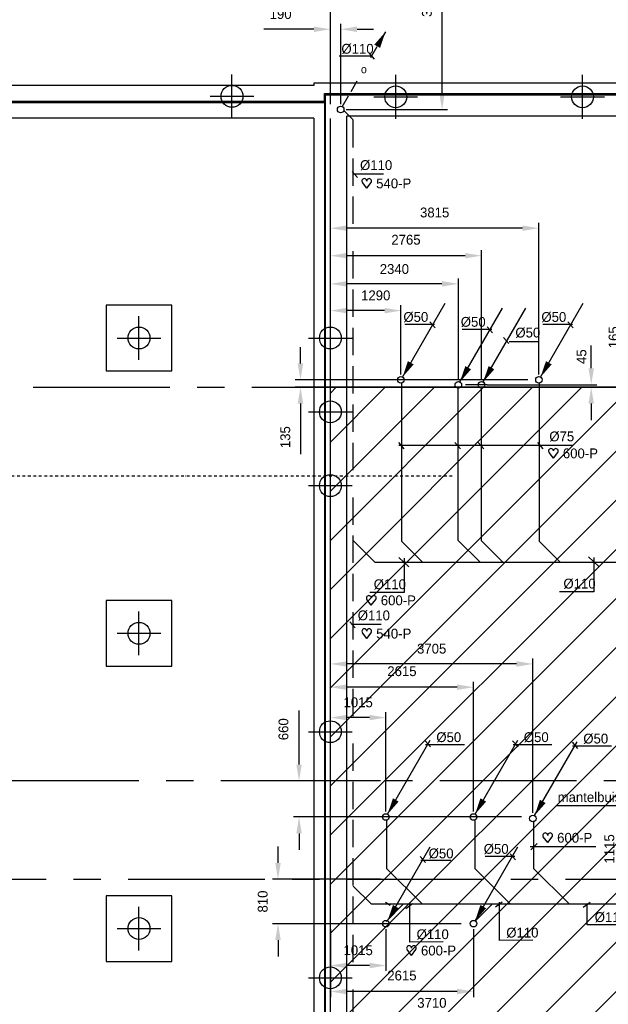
# Model space of a CAD drawing. Extents: x 9010 to 343255, y 15280 to 659207.
# Tile 9 of 76: x 27171 to 37935, y 63142 to 81149. Entities that reach past the tile are written whole.
import ezdxf
from ezdxf.enums import TextEntityAlignment as Align

# ---------------------------------------------------------------- set-up
doc = ezdxf.new("R2010")
doc.units = 0
doc.header["$LTSCALE"] = 100
for name, pattern in [('2322121', [2000, 1000, 1000]), ('2322123', [45, 5, -2, 5, -2, 5, -2, 5, -2, 5, -2, 5, -5]), ('CENTER2', [11.25, 7.5, -1.25, 1.25, -1.25]), ('CENTER4', [5, 3.125, -0.625, 0.625, -0.625]), ('CENTERX2', [40, 25, -5, 5, -5]), ('DASHDOT', [1, 0.5, -0.25, 0, -0.25])]:
    doc.linetypes.add(name, pattern=pattern)
doc.layers.get('0').update_dxf_attribs({"linetype": 'CONTINUOUS'})
doc.layers.get('DEFPOINTS').update_dxf_attribs({"linetype": 'CONTINUOUS'})
for name, color, linetype in [('21', 11, 'CONTINUOUS'), ('BOUW', 8, 'CONTINUOUS'), ('PAAL_CONT', 1, 'CONTINUOUS'), ('PAAL_HART', 7, 'CONTINUOUS'), ('PAAL_TEKST', 2, 'CONTINUOUS'), ('STRAMIEN', 1, 'CENTER2'), ('WL5233--', 4, 'CONTINUOUS'), ('WL524---', 4, 'CONTINUOUS'), ('WL5627--', 4, 'CONTINUOUS'), ('WL570---', 3, 'CONTINUOUS'), ('WL570---_HARTLIJN', 7, 'CONTINUOUS'), ('WL570---_RETOUR', 3, 'CONTINUOUS'), ('WL570---_TOEVOER', 3, 'CONTINUOUS'), ('WM521---', 1, 'CONTINUOUS')]:
    doc.layers.add(name, color=color, linetype=linetype)
doc.styles.add('BURO-018', font='BUROFONT.shx', dxfattribs={"height": 180})
doc.styles.add('VAR', font='STRUCT01.shx')
doc.dimstyles.new('CEES', dxfattribs={"dimscale": 100, "dimtxt": 3, "dimasz": 3, "dimexe": 1, "dimexo": 1, "dimgap": 1.5, "dimtad": 0, "dimdec": 0, "dimzin": 0, "dimtxsty": 'BURO-018', "dimcen": -3, "dimdle": 1.25, "dimclrd": 1, "dimclre": 1, "dimclrt": 1, "dimazin": 3, "dimtfac": 0.75, "dimtdec": 0, "dimtofl": 0, "dimtmove": 0, "dimatfit": 3, "dimtvp": 1.5, "dimtolj": 1, "dimtzin": 0})

# ---------------------------------------------------------------- blocks, each defined once
blk = doc.blocks.new('K-PAAL8')
at = {"layer": 'PAAL_CONT'}
blk.add_circle((0, 0), 0.5, dxfattribs=at)
at = {"layer": 'PAAL_HART'}
for p, q in [((0, -1), (0, 1)), ((-1, 0), (1, 0))]:
    blk.add_line(p, q, dxfattribs=at)
at = {"layer": 'PAAL_TEKST', "style": 'VAR', "flags": 1}
for tag, p in [('AFHAKHOOGTE', (0.402, 0.516)), ('INHEINIVO', (0.402, 0.201)), ('LENGTE', (0.402, -0.114)), ('NUMMER', (0.402, -0.429))]:
    blk.add_attdef(tag, p, '', height=0.2, dxfattribs=at)
blk = doc.blocks.new('LDV1123')
at = {"color": 0, "linetype": 'CONTINUOUS'}
for p, q in [((6.75, 11.69), (5.81, 10.07)), ((5.44, 9.42), (4.5, 7.79)), ((1.56, 2.71), (2.5, 4.33)), ((0.25, 0.43), (1.19, 2.06))]:
    blk.add_line(p, q, dxfattribs=at)
blk.add_lwpolyline([(6.75, 11.69, 0, 1, 0), (5.5, 9.53, 1, 1, 0)], format="xyseb", dxfattribs=at)
blk.add_circle((0, 0), 0.5, dxfattribs=at)
at = {"color": 0, "linetype": 'CONTINUOUS', "style": 'BURO-018'}
blk.add_attdef('LD_TEXT1', text='', height=1.8, dxfattribs=at).set_placement((3.5, 6.06), align=Align.MIDDLE)
blk = doc.blocks.new('LDV3121')
at = {"color": 0, "linetype": 'CONTINUOUS'}
blk.add_line((0.25, 0.43), (6.75, 11.69), dxfattribs=at)
blk.add_lwpolyline([(0.25, 0.43, 0, 1, 0), (1.5, 2.6, 1, 1, 0)], format="xyseb", dxfattribs=at)
blk.add_circle((0, 0), 0.5, dxfattribs=at)
blk = doc.blocks.new('HART')
at = {"color": 1}
for q in [(-39.7, 52.4), (39.7, 52.4)]:
    blk.add_line((0, 0), q, dxfattribs=at)
for centre, start, end in [((-22.1, 65.7), 0, 217.18669), ((22.1, 65.7), 322.81331, 180)]:
    blk.add_arc(centre, 22.1, start, end, dxfattribs=at)
blk = doc.blocks.new('HARTJE')
at = {"layer": 'WL570---'}
blk.add_blockref('HART', (140.9, 93.7), dxfattribs=at)
blk = doc.blocks.new('*D92')
at = {"color": 1, "linetype": 'BYBLOCK'}
for p, q in [((32853, 60591), (32853, 62998)), ((36264, 62898), (33153, 62898)), ((36564, 60591), (36564, 62998))]:
    blk.add_line(p, q, dxfattribs=at)
for points in [[(33153, 62948), (33153, 62848), (32853, 62898)], [(36264, 62948), (36264, 62848), (36564, 62898)]]:
    blk.add_solid(points, dxfattribs=at)
at = {"layer": 'DEFPOINTS', "color": 0, "linetype": 'BYBLOCK'}
for p in [(32853, 62898), (32853, 60491), (36564, 60491)]:
    blk.add_point(p, dxfattribs=at)
at = {"color": 1, "linetype": 'BYBLOCK', "insert": (34709, 63168), "char_height": 180, "attachment_point": 5, "style": 'BURO-018'}
blk.add_mtext('\\A1;3710', dxfattribs=at)
blk = doc.blocks.new('*D96')
at = {"color": 1, "linetype": 'BYBLOCK'}
for p, q in [((32853, 64517), (32853, 63752)), ((33869, 64517), (33869, 63752)), ((33569, 63852), (33153, 63852))]:
    blk.add_line(p, q, dxfattribs=at)
for points in [[(33153, 63902), (33153, 63802), (32853, 63852)], [(33569, 63902), (33569, 63802), (33869, 63852)]]:
    blk.add_solid(points, dxfattribs=at)
at = {"layer": 'DEFPOINTS', "color": 0, "linetype": 'BYBLOCK'}
for p in [(32853, 64617), (33869, 64617), (32853, 63852)]:
    blk.add_point(p, dxfattribs=at)
at = {"color": 1, "linetype": 'BYBLOCK', "insert": (33361, 64130), "char_height": 180, "attachment_point": 5, "style": 'BURO-018'}
blk.add_mtext('\\A1;1015', dxfattribs=at)
blk = doc.blocks.new('*D97')
at = {"color": 1, "linetype": 'BYBLOCK'}
for p, q in [((32853, 64517), (32853, 63276)), ((35469, 64517), (35469, 63276)), ((35169, 63376), (33153, 63376))]:
    blk.add_line(p, q, dxfattribs=at)
for points in [[(33153, 63426), (33153, 63326), (32853, 63376)], [(35169, 63426), (35169, 63326), (35469, 63376)]]:
    blk.add_solid(points, dxfattribs=at)
at = {"layer": 'DEFPOINTS', "color": 0, "linetype": 'BYBLOCK'}
for p in [(32853, 64617), (35469, 64617), (32853, 63376)]:
    blk.add_point(p, dxfattribs=at)
at = {"color": 1, "linetype": 'BYBLOCK', "insert": (34161, 63668), "char_height": 180, "attachment_point": 5, "style": 'BURO-018'}
blk.add_mtext('\\A1;2615', dxfattribs=at)
blk = doc.blocks.new('*D98')
at = {"color": 1, "linetype": 'BYBLOCK'}
for p, q in [((32853, 66668), (32853, 68486)), ((33869, 66668), (33869, 68486)), ((33569, 68386), (33153, 68386))]:
    blk.add_line(p, q, dxfattribs=at)
for points in [[(33153, 68436), (33153, 68336), (32853, 68386)], [(33569, 68436), (33569, 68336), (33869, 68386)]]:
    blk.add_solid(points, dxfattribs=at)
at = {"layer": 'DEFPOINTS', "color": 0, "linetype": 'BYBLOCK'}
for p in [(32853, 68386), (32853, 66568), (33869, 66568)]:
    blk.add_point(p, dxfattribs=at)
at = {"color": 1, "linetype": 'BYBLOCK', "insert": (33361, 68664), "char_height": 180, "attachment_point": 5, "style": 'BURO-018'}
blk.add_mtext('\\A1;1015', dxfattribs=at)
blk = doc.blocks.new('*D99')
at = {"color": 1, "linetype": 'BYBLOCK'}
for p, q in [((32853, 66668), (32853, 69042)), ((35469, 66668), (35469, 69042)), ((35169, 68942), (33153, 68942))]:
    blk.add_line(p, q, dxfattribs=at)
for points in [[(33153, 68992), (33153, 68892), (32853, 68942)], [(35169, 68992), (35169, 68892), (35469, 68942)]]:
    blk.add_solid(points, dxfattribs=at)
at = {"layer": 'DEFPOINTS', "color": 0, "linetype": 'BYBLOCK'}
for p in [(32853, 68942), (32853, 66568), (35469, 66568)]:
    blk.add_point(p, dxfattribs=at)
at = {"color": 1, "linetype": 'BYBLOCK', "insert": (34161, 69233), "char_height": 180, "attachment_point": 5, "style": 'BURO-018'}
blk.add_mtext('\\A1;2615', dxfattribs=at)
blk = doc.blocks.new('*D100')
at = {"color": 1, "linetype": 'BYBLOCK'}
for p, q in [((32853, 66642), (32853, 69467)), ((36256, 69367), (33153, 69367)), ((36556, 66642), (36556, 69467))]:
    blk.add_line(p, q, dxfattribs=at)
for points in [[(33153, 69417), (33153, 69317), (32853, 69367)], [(36256, 69417), (36256, 69317), (36556, 69367)]]:
    blk.add_solid(points, dxfattribs=at)
at = {"layer": 'DEFPOINTS', "color": 0, "linetype": 'BYBLOCK'}
for p in [(32853, 69367), (32853, 66542), (36556, 66542)]:
    blk.add_point(p, dxfattribs=at)
at = {"color": 1, "linetype": 'BYBLOCK', "insert": (34705, 69645), "char_height": 180, "attachment_point": 5, "style": 'BURO-018'}
blk.add_mtext('\\A1;3705', dxfattribs=at)
blk = doc.blocks.new('*D101')
at = {"color": 1, "linetype": 'BYBLOCK'}
for p, q in [((32280, 67528), (32280, 68518)), ((33769, 67228), (32180, 67228)), ((36346, 66568), (32180, 66568)), ((32280, 66268), (32280, 65968))]:
    blk.add_line(p, q, dxfattribs=at)
for points in [[(32230, 67528), (32330, 67528), (32280, 67228)], [(32230, 66268), (32330, 66268), (32280, 66568)]]:
    blk.add_solid(points, dxfattribs=at)
at = {"layer": 'DEFPOINTS', "color": 0, "linetype": 'BYBLOCK'}
for p in [(32280, 67228), (33869, 67228), (36446, 66568)]:
    blk.add_point(p, dxfattribs=at)
at = {"color": 1, "linetype": 'BYBLOCK', "insert": (31996, 68173), "char_height": 180, "attachment_point": 5, "rotation": 90, "style": 'BURO-018'}
blk.add_mtext('\\A1;660', dxfattribs=at)
blk = doc.blocks.new('*D102')
at = {"color": 1, "linetype": 'BYBLOCK'}
for p, q in [((31895, 65728), (31895, 66028)), ((33769, 65428), (31795, 65428)), ((35247, 64617), (31795, 64617)), ((31895, 64317), (31895, 64017))]:
    blk.add_line(p, q, dxfattribs=at)
for points in [[(31845, 65728), (31945, 65728), (31895, 65428)], [(31845, 64317), (31945, 64317), (31895, 64617)]]:
    blk.add_solid(points, dxfattribs=at)
at = {"layer": 'DEFPOINTS', "color": 0, "linetype": 'BYBLOCK'}
for p in [(31895, 65428), (33869, 65428), (35347, 64617)]:
    blk.add_point(p, dxfattribs=at)
at = {"color": 1, "linetype": 'BYBLOCK', "insert": (31616, 65022), "char_height": 180, "attachment_point": 5, "rotation": 90, "style": 'BURO-018'}
blk.add_mtext('\\A1;810', dxfattribs=at)
blk = doc.blocks.new('*D103')
at = {"color": 1, "linetype": 'BYBLOCK'}
for p, q in [((39323, 66542), (38132, 66542)), ((38232, 66242), (38232, 65728)), ((39100, 65428), (38132, 65428))]:
    blk.add_line(p, q, dxfattribs=at)
for points in [[(38182, 66242), (38282, 66242), (38232, 66542)], [(38182, 65728), (38282, 65728), (38232, 65428)]]:
    blk.add_solid(points, dxfattribs=at)
at = {"layer": 'DEFPOINTS', "color": 0, "linetype": 'BYBLOCK'}
for p in [(39423, 66542), (38232, 65428), (39200, 65428)]:
    blk.add_point(p, dxfattribs=at)
at = {"color": 1, "linetype": 'BYBLOCK', "insert": (37955, 65985), "char_height": 180, "attachment_point": 5, "rotation": 90, "style": 'BURO-018'}
blk.add_mtext('\\A1;1115', dxfattribs=at)
blk = doc.blocks.new('*D105')
at = {"color": 1, "linetype": 'BYBLOCK'}
for p, q in [((32853, 74663), (32853, 75929)), ((33843, 75829), (33153, 75829)), ((34143, 74663), (34143, 75929))]:
    blk.add_line(p, q, dxfattribs=at)
for points in [[(33153, 75879), (33153, 75779), (32853, 75829)], [(33843, 75879), (33843, 75779), (34143, 75829)]]:
    blk.add_solid(points, dxfattribs=at)
at = {"layer": 'DEFPOINTS', "color": 0, "linetype": 'BYBLOCK'}
for p in [(32853, 75829), (32853, 74563), (34143, 74563)]:
    blk.add_point(p, dxfattribs=at)
at = {"color": 1, "linetype": 'BYBLOCK', "insert": (33682, 76106), "char_height": 180, "attachment_point": 5, "style": 'BURO-018'}
blk.add_mtext('\\A1;1290', dxfattribs=at)
blk = doc.blocks.new('*D106')
at = {"color": 1, "linetype": 'BYBLOCK'}
for p, q in [((32853, 74573), (32853, 76418)), ((35193, 74573), (35193, 76418)), ((34893, 76318), (33153, 76318))]:
    blk.add_line(p, q, dxfattribs=at)
for points in [[(33153, 76368), (33153, 76268), (32853, 76318)], [(34893, 76368), (34893, 76268), (35193, 76318)]]:
    blk.add_solid(points, dxfattribs=at)
at = {"layer": 'DEFPOINTS', "color": 0, "linetype": 'BYBLOCK'}
for p in [(32853, 76318), (32853, 74473), (35193, 74473)]:
    blk.add_point(p, dxfattribs=at)
at = {"color": 1, "linetype": 'BYBLOCK', "insert": (34023, 76588), "char_height": 180, "attachment_point": 5, "style": 'BURO-018'}
blk.add_mtext('\\A1;2340', dxfattribs=at)
blk = doc.blocks.new('*D107')
at = {"color": 1, "linetype": 'BYBLOCK'}
for p, q in [((32853, 74573), (32853, 76933)), ((35618, 74573), (35618, 76933)), ((35318, 76833), (33153, 76833))]:
    blk.add_line(p, q, dxfattribs=at)
for points in [[(33153, 76883), (33153, 76783), (32853, 76833)], [(35318, 76883), (35318, 76783), (35618, 76833)]]:
    blk.add_solid(points, dxfattribs=at)
at = {"layer": 'DEFPOINTS', "color": 0, "linetype": 'BYBLOCK'}
for p in [(32853, 76833), (32853, 74473), (35618, 74473)]:
    blk.add_point(p, dxfattribs=at)
at = {"color": 1, "linetype": 'BYBLOCK', "insert": (34235, 77124), "char_height": 180, "attachment_point": 5, "style": 'BURO-018'}
blk.add_mtext('\\A1;2765', dxfattribs=at)
blk = doc.blocks.new('*D108')
at = {"color": 1, "linetype": 'BYBLOCK'}
for p, q in [((32853, 74663), (32853, 77436)), ((36667, 74663), (36667, 77436)), ((36367, 77336), (33153, 77336))]:
    blk.add_line(p, q, dxfattribs=at)
for points in [[(33153, 77386), (33153, 77286), (32853, 77336)], [(36367, 77386), (36367, 77286), (36667, 77336)]]:
    blk.add_solid(points, dxfattribs=at)
at = {"layer": 'DEFPOINTS', "color": 0, "linetype": 'BYBLOCK'}
for p in [(32853, 77336), (32853, 74563), (36667, 74563)]:
    blk.add_point(p, dxfattribs=at)
at = {"color": 1, "linetype": 'BYBLOCK', "insert": (34760, 77622), "char_height": 180, "attachment_point": 5, "style": 'BURO-018'}
blk.add_mtext('\\A1;3815', dxfattribs=at)
blk = doc.blocks.new('*D111')
at = {"color": 1, "linetype": 'BYBLOCK'}
for p, q in [((32306, 74863), (32306, 75163)), ((36465, 74563), (32206, 74563)), ((34043, 74428), (32206, 74428)), ((32306, 74128), (32306, 73201))]:
    blk.add_line(p, q, dxfattribs=at)
for points in [[(32256, 74863), (32356, 74863), (32306, 74563)], [(32256, 74128), (32356, 74128), (32306, 74428)]]:
    blk.add_solid(points, dxfattribs=at)
at = {"layer": 'DEFPOINTS', "color": 0, "linetype": 'BYBLOCK'}
for p in [(36565, 74563), (32306, 74428), (34143, 74428)]:
    blk.add_point(p, dxfattribs=at)
at = {"color": 1, "linetype": 'BYBLOCK', "insert": (32029, 73514), "char_height": 180, "attachment_point": 5, "rotation": 90, "style": 'BURO-018'}
blk.add_mtext('\\A1;135', dxfattribs=at)
blk = doc.blocks.new('*D112')
at = {"color": 1, "linetype": 'BYBLOCK'}
for p, q in [((38324, 74728), (38324, 75654)), ((38735, 74428), (38224, 74428)), ((38735, 74263), (38224, 74263)), ((38324, 73963), (38324, 73663))]:
    blk.add_line(p, q, dxfattribs=at)
for points in [[(38274, 74728), (38374, 74728), (38324, 74428)], [(38274, 73963), (38374, 73963), (38324, 74263)]]:
    blk.add_solid(points, dxfattribs=at)
at = {"layer": 'DEFPOINTS', "color": 0, "linetype": 'BYBLOCK'}
for p in [(38324, 74428), (38835, 74428), (38835, 74263)]:
    blk.add_point(p, dxfattribs=at)
at = {"color": 1, "linetype": 'BYBLOCK', "insert": (38032, 75341), "char_height": 180, "attachment_point": 5, "rotation": 90, "style": 'BURO-018'}
blk.add_mtext('\\A1;165', dxfattribs=at)
blk = doc.blocks.new('*D191')
at = {"color": 1, "linetype": 'BYBLOCK'}
for p, q in [((32853, 79605), (32853, 81074)), ((33041, 79605), (33041, 81074)), ((32553, 80974), (31633, 80974)), ((33341, 80974), (33641, 80974))]:
    blk.add_line(p, q, dxfattribs=at)
for points in [[(32553, 81024), (32553, 80924), (32853, 80974)], [(33341, 81024), (33341, 80924), (33041, 80974)]]:
    blk.add_solid(points, dxfattribs=at)
at = {"layer": 'DEFPOINTS', "color": 0, "linetype": 'BYBLOCK'}
for p in [(32853, 80974), (32853, 79505), (33041, 79505)]:
    blk.add_point(p, dxfattribs=at)
at = {"color": 1, "linetype": 'BYBLOCK', "insert": (31943, 81251), "char_height": 180, "attachment_point": 5, "style": 'BURO-018'}
blk.add_mtext('\\A1;190', dxfattribs=at)
blk = doc.blocks.new('*D192')
at = {"color": 1, "linetype": 'BYBLOCK'}
for p, q in [((33141, 83428), (34995, 83428)), ((34895, 79805), (34895, 83128)), ((33141, 79505), (34995, 79505))]:
    blk.add_line(p, q, dxfattribs=at)
for points in [[(34845, 83128), (34945, 83128), (34895, 83428)], [(34845, 79805), (34945, 79805), (34895, 79505)]]:
    blk.add_solid(points, dxfattribs=at)
at = {"layer": 'DEFPOINTS', "color": 0, "linetype": 'BYBLOCK'}
for p in [(33041, 83428), (34895, 83428), (33041, 79505)]:
    blk.add_point(p, dxfattribs=at)
at = {"color": 1, "linetype": 'BYBLOCK', "insert": (34618, 81467), "char_height": 180, "attachment_point": 5, "rotation": 90, "style": 'BURO-018'}
blk.add_mtext('\\A1;3920', dxfattribs=at)

msp = doc.modelspace()

# ---------------------------------------------------------------- hatches: boundary and pattern name
at = {"layer": 'BOUW', "linetype": 'CONTINUOUS'}
h = msp.add_hatch(dxfattribs=at)
h.set_pattern_fill('ANSI31', color=256, scale=200, style=0)
h.set_pattern_definition([(45, (32852.9, 25827.6), (-449.013, 449.013), [])])
h.paths.add_polyline_path([(41252.9, 74427.6), (41252.9, 75627.6), (40352.9, 75627.6), (40352.9, 79437.6), (42062.9, 79437.6), (42062.9, 91697.6), (48922.9, 91697.6), (48922.9, 74647.5), (48772.9, 74647.5), (48772.9, 72827.6), (43552.9, 72827.6), (43552.9, 68527.6), (49372.9, 68527.6), (49372.9, 58807.6), (43377.9, 58807.6), (43377.9, 26267.6), (40352.9, 26267.6), (40352.9, 35427.6), (41252.9, 35427.6), (41252.9, 37827.6), (40352.9, 37827.6), (40352.9, 40327.6), (32852.9, 40327.6), (32852.9, 43827.6), (38852.9, 43827.6), (38852.2, 42627.6), (41252.9, 42627.6), (41252.9, 43827.6), (41252.9, 45027.6), (40352.9, 45027.6), (40352.9, 54727.6), (32852.9, 54727.6), (32852.9, 74427.6), (38852.9, 74427.6), (32852.9, 74427.6), (38852.9, 74427.6), (38852.9, 73227.6), (41252.9, 73227.6)])

# ---------------------------------------------------------------- linework, layer by layer
at = {"color": 1, "linetype": 'BYBLOCK'}
for p, q in [((37622.6, 74773.2), (37622.6, 75189.7)), ((35717.6, 74473.2), (37722.6, 74473.2)), ((35717.6, 74427.6), (37722.6, 74427.6)), ((37622.6, 74127.6), (37622.6, 73827.6))]:
    msp.add_line(p, q, dxfattribs=at)
for points in [[(37572.6, 74773.2), (37672.6, 74773.2), (37622.6, 74473.2)], [(37572.6, 74127.6), (37672.6, 74127.6), (37622.6, 74427.6)]]:
    msp.add_solid(points, dxfattribs=at)
at = {"layer": '21', "linetype": 'DASHDOT'}
msp.add_line((35080.2, 72802), (16344.9, 72802), dxfattribs=at)
at = {"layer": 'BOUW', "linetype": 'CONTINUOUS'}
for p, q in [((32552.9, 79987.6), (32552.9, 79947.6)), ((41462.9, 79987.6), (32552.9, 79987.6)), ((32552.9, 79947.6), (20723.3, 79947.6)), ((32742.9, 79797.6), (41652.9, 79797.6)), ((32762.9, 58137.6), (32762.9, 79777.6)), ((32762.9, 79777.6), (41672.9, 79777.6)), ((19753.3, 79637.6), (32742.9, 79637.6)), ((32742.9, 79637.6), (32742.9, 58137.6)), ((32552.9, 79347.6), (20723.3, 79347.6)), ((32552.9, 79347.6), (32552.9, 58837.6)), ((39752.9, 79387.6), (33152.9, 79387.6))]:
    msp.add_line(p, q, dxfattribs=at)
for points in [[(40352.9, 45027.6), (40352.9, 54727.6), (32852.9, 54727.6), (32852.9, 74427.6), (38852.9, 74427.6), (32852.9, 74427.6), (38852.9, 74427.6), (38852.9, 73227.6), (41252.9, 73227.6), (41252.9, 74427.6), (41252.9, 75627.6), (40352.9, 75627.6), (40352.9, 79437.6), (42062.9, 79437.6), (42062.9, 91697.6)], [(19753.3, 79657.6), (32742.9, 79657.6), (32742.9, 79797.6)], [(33132.9, 54924.6), (33132.9, 58137.6), (33152.9, 58137.6), (33152.9, 79387.6)]]:
    msp.add_lwpolyline(points, dxfattribs=at)
for points in [[(28752.9, 74727.6), (29952.9, 74727.6), (29952.9, 75927.6), (28752.9, 75927.6)], [(28752.9, 69327.6), (29952.9, 69327.6), (29952.9, 70527.6), (28752.9, 70527.6)], [(28752.9, 63927.6), (29952.9, 63927.6), (29952.9, 65127.6), (28752.9, 65127.6)]]:
    msp.add_lwpolyline(points, close=True, dxfattribs=at)
at = {"layer": 'DEFPOINTS', "color": 0, "linetype": 'BYBLOCK'}
for p in [(35617.6, 74473.2), (35617.6, 74427.6), (37622.6, 74427.6)]:
    msp.add_point(p, dxfattribs=at)
at = {"layer": 'STRAMIEN', "linetype": 'CENTERX2'}
msp.add_line((32852.9, 24842.3), (32852.9, 94441.5), dxfattribs=at)
for points in [[(15417.8, 74427.6), (109352.5, 74427.6)], [(109352.5, 67227.6), (17428.4, 67227.6)], [(43653.3, 65427.6), (17428.4, 65427.6)]]:
    msp.add_lwpolyline(points, dxfattribs=at)
at = {"layer": 'WL5233--', "color": 4, "linetype": '2322123'}
msp.add_line((33269, 59413.3), (33269, 79318.8), dxfattribs=at)
at = {"layer": 'WL524---', "linetype": '2322121'}
for p, q in [((33105.7, 79482.2), (33269, 79318.8)), ((34155.1, 74493.8), (34155.1, 71611.7)), ((35184.4, 74414.4), (35184.4, 71632.9)), ((35608.8, 74403.8), (35608.8, 71622.3)), ((36669.9, 74493.8), (36669.9, 71611.7)), ((33269, 71623.5), (33665.8, 71226.8)), ((34155.1, 71611.7), (34540, 71226.8)), ((35184.4, 71632.9), (35590.5, 71226.8)), ((35608.8, 71622.3), (36004.3, 71226.8)), ((36669.9, 71611.7), (37054.8, 71226.8)), ((33665.8, 71226.8), (40921.1, 71226.8)), ((33879.2, 66497.7), (33879.2, 65628.4)), ((35491.3, 66497.7), (35491.3, 65628.4)), ((36567.4, 66497.7), (36567.4, 65628.4)), ((33879.2, 65628.4), (34529.3, 64978.3)), ((35491.3, 65628.4), (36141.4, 64978.3)), ((36567.4, 65628.4), (37217.5, 64978.3)), ((33269, 65304.9), (33595.7, 64978.3)), ((33595.7, 64978.3), (38272.6, 64978.3)), ((33871.1, 64657.7), (34191.7, 64978.3)), ((35514.8, 64673.5), (35819.6, 64978.3))]:
    msp.add_line(p, q, dxfattribs=at)
at = {"layer": 'WL570---_HARTLIJN', "color": 1, "linetype": 'CONTINUOUS'}
for p, q in [((33553.5, 80541.3), (33652.6, 80429.8)), ((33612.8, 80482.9), (33013.4, 80483.1)), ((33249, 78372.1), (33348.2, 78260.5)), ((33825.6, 78322.5), (33280, 78322.5)), ((34757.8, 75572.9), (34212.3, 75572.9)), ((34671, 75622.5), (34770.2, 75511)), ((35807.3, 75483.4), (35261.8, 75483.4)), ((35720.5, 75532.9), (35819.7, 75421.4)), ((37281.8, 75572.9), (36736.3, 75572.9)), ((37195, 75622.5), (37294.2, 75511)), ((36019.6, 75337.1), (36118.8, 75225.6)), ((36666.1, 75259.6), (36120.5, 75259.6)), ((35717.6, 74473.2), (35321.4, 74473.2)), ((34095.6, 73414.1), (34194.8, 73302.6)), ((37287.1, 73360.9), (34107.3, 73360.9)), ((35130.6, 73414.1), (35229.8, 73302.6)), ((35556.8, 73414.1), (35656, 73302.6)), ((36640.6, 73414.1), (36739.8, 73302.6)), ((34103.1, 71315.8), (34287.7, 71145.1)), ((37572.8, 71327.9), (37757.4, 71157.2)), ((37669.3, 71312.2), (37669.3, 70685.7)), ((34199.6, 71300.1), (34199.6, 70673.6)), ((34199.6, 70673.6), (33572.4, 70674)), ((37669.3, 70685.7), (37042.1, 70686.1)), ((33207.1, 70137.4), (33306.2, 70025.8)), ((33783.6, 70087.8), (33238.1, 70087.8)), ((34585.8, 67960.5), (34685, 67848.9)), ((35304, 67888.4), (34593.8, 67888.4)), ((36185.8, 67960.5), (36285, 67848.9)), ((36904, 67888.4), (36193.8, 67888.4)), ((37273.5, 67934.5), (37372.7, 67822.9)), ((37991.6, 67862.4), (37281.4, 67862.4)), ((34494.1, 65844.9), (34593.2, 65733.3)), ((35055.2, 65771.4), (34509.6, 65771.4)), ((36227.4, 65845.1), (35681.8, 65845.1)), ((36140.6, 65894.7), (36239.8, 65783.1)), ((35872.7, 64926.3), (35996.7, 65016.4)), ((35942.5, 64311.1), (35942.5, 65011.9)), ((37478.3, 64921.5), (37602.4, 65011.6)), ((34232.9, 64896.4), (34356.9, 64986.6)), ((34302.7, 64281.2), (34302.7, 64982)), ((37548.1, 64594.2), (37548.1, 64964.3)), ((38173, 64597.2), (37548.1, 64594.2)), ((34915.5, 64284.2), (34302.7, 64281.2)), ((36555.3, 64314), (35942.5, 64311.1))]:
    msp.add_line(p, q, dxfattribs=at)
at = {"layer": 'WL570---_RETOUR', "color": 1}
msp.add_line((36989.3, 66780.1), (39062.3, 66780.1), dxfattribs=at)
at = {"layer": 'WM521---'}
for p, q in [((36503.9, 66030.3), (37705, 66030.3)), ((36516.9, 65965.1), (36634.4, 66082.5)), ((33862, 65012), (33946.4, 64956.9))]:
    msp.add_line(p, q, dxfattribs=at)

# ---------------------------------------------------------------- block references
at = {"layer": 'BOUW', "linetype": 'CONTINUOUS', "xscale": 400, "yscale": 400, "zscale": 400}
for p in [(31052.9, 79747.6), (34047.9, 79737.6), (37462.9, 79737.6), (29352.9, 75327.6), (32852.9, 75327.6), (32852.9, 73977.6), (32852.9, 72627.6), (29352.9, 69927.6), (32852.9, 68127.6), (29352.9, 64527.6), (32852.9, 63627.6), (32852.9, 63627.6)]:
    msp.add_blockref('K-PAAL8', p, dxfattribs=at)
at = {"layer": 'WL5233--', "color": 2}
ref = msp.add_blockref('LDV1123', (33040.8, 79505.5), dxfattribs=dict(at, xscale=121.5, yscale=121.5, zscale=121.5))
ref.add_attrib('LD_TEXT1', 'o', dxfattribs={"layer": '0', "color": 1, "linetype": 'CONTINUOUS', "height": 145.8, "style": 'BURO-018'}).set_placement((33466, 80242), align=Align.MIDDLE)
at = {"layer": 'WL524---', "color": 2, "xscale": 120, "yscale": 120, "zscale": 120}
for p in [(34143.1, 74562.8), (35192.6, 74473.2), (35617.6, 74473.2), (36667.1, 74562.8), (33868.7, 66567.7), (35468.7, 66567.7), (36556.4, 66541.7), (33868.7, 64617.2), (35468.7, 64617.2)]:
    msp.add_blockref('LDV3121', p, dxfattribs=at)
at = {"layer": 'WL570---_TOEVOER', "xscale": 2, "yscale": 2, "zscale": 2}
for p in [(33235.2, 77879.1), (36649.1, 72942.7), (33319.8, 70254.7), (33236, 69646.5), (36544.5, 65912.4), (34054.3, 63849.8)]:
    msp.add_blockref('HARTJE', p, dxfattribs=at)

# ---------------------------------------------------------------- texts
at = {"layer": 'WL5627--', "color": 1, "style": 'BURO-018'}
msp.add_text('45', height=180, rotation=90, dxfattribs=at).set_placement((37534.6, 74853.1))
at = {"layer": 'WL570---_HARTLIJN', "color": 1, "linetype": 'CENTER4', "style": 'BURO-018'}
for s, p in [('%%c110', (33055.2, 80526.9)), ('%%c110', (33395.2, 78400)), ('%%c50', (34187.5, 75622.5)), ('%%c50', (36711.5, 75622.5)), ('%%c50', (35237, 75532.9)), ('%%c50', (36235.7, 75337.1)), ('%%c75', (36856.7, 73438.5)), ('%%c110', (33645.1, 70734.1)), ('%%c110', (37114.7, 70746.2)), ('%%c110', (33353.2, 70165.3)), ('%%c50', (34790, 67937.9)), ('%%c50', (36390, 67937.9)), ('%%c50', (37477.7, 67911.9)), ('%%c50', (34650, 65811.8)), ('%%c50', (35657.1, 65894.7)), ('%%c110', (37686.8, 64646.8)), ('%%c110', (34429.3, 64333.8)), ('%%c110', (36069.1, 64363.6))]:
    msp.add_text(s, height=180, dxfattribs=at).set_placement(p)
at = {"layer": 'WL570---_TOEVOER', "color": 1, "style": 'BURO-018'}
for s, p in [('540-P', (33690.1, 78064.5)), ('600-P', (37104, 73128.1)), ('600-P', (33774.8, 70440.1)), ('540-P', (33690.9, 69831.9)), ('mantelbuis %%C160', (37008.2, 66840.5)), ('600-P', (36999.4, 66097.8)), ('600-P', (34509.3, 64035.2))]:
    msp.add_text(s, height=180, dxfattribs=at).set_placement(p)

# ---------------------------------------------------------------- dimensions: what is measured, and where the dimension line sits
at = {"layer": 'WL5627--', "color": 1}
dim = msp.add_linear_dim(base=(34894.8, 83427.6), p1=(33040.8, 79505.5), p2=(33040.8, 83427.6), angle=90, text='3920', dimstyle='CEES', dxfattribs=at)
dim.commit()
dim.dimension.update_dxf_attribs({"geometry": '*D192', "text_midpoint": (34617.9, 81466.5)})
dim = msp.add_linear_dim(base=(32852.9, 80973.7), p1=(33040.8, 79505.5), p2=(32852.9, 79505.5), text='190', dimstyle='CEES', dxfattribs=at)
dim.commit()
dim.dimension.update_dxf_attribs({"geometry": '*D191', "text_midpoint": (31943, 81250.7)})
at = {"layer": 'WL5627--'}
for base, p1, p2, text, picture, middle in [((32852.9, 77335.6), (36667.1, 74562.8), (32852.9, 74562.8), '3815', '*D108', (34760, 77622.2)), ((32852.9, 69367.2), (36556.4, 66541.7), (32852.9, 66541.7), '3705', '*D100', (34704.7, 69644.5)), ((32852.9, 68941.5), (35468.7, 66567.7), (32852.9, 66567.7), '2615', '*D99', (34160.8, 69232.6)), ((32852.9, 68386.3), (33868.7, 66567.7), (32852.9, 66567.7), '1015', '*D98', (33360.8, 68663.7)), ((32852.9, 63852.3), (33868.7, 64617.2), (32852.9, 64617.2), '1015', '*D96', (33360.8, 64129.7)), ((32852.9, 63376.4), (35468.7, 64617.2), (32852.9, 64617.2), '2615', '*D97', (34160.8, 63667.5)), ((32852.9, 62897.6), (36564.4, 60491), (32852.9, 60491), '3710', '*D92', (34708.7, 63167.8))]:
    dim = msp.add_linear_dim(base=base, p1=p1, p2=p2, text=text, dimstyle='CEES', dxfattribs=at)
    dim.commit()
    dim.dimension.update_dxf_attribs({"geometry": picture, "text_midpoint": middle})
for base, p1, picture, middle in [((32852.9, 76833.3), (35617.6, 74473.2), '*D107', (34235.3, 77124.4)), ((32852.9, 76317.8), (35192.6, 74473.2), '*D106', (34022.8, 76587.9))]:
    dim = msp.add_linear_dim(base=base, p1=p1, p2=(32852.9, 74473.2), dimstyle='CEES', dxfattribs=at)
    dim.commit()
    dim.dimension.update_dxf_attribs({"geometry": picture, "text_midpoint": middle})
dim = msp.add_linear_dim(base=(32852.9, 75828.7), p1=(34143.1, 74562.8), p2=(32852.9, 74562.8), dimstyle='CEES', dxfattribs=at)
dim.commit()
dim.dimension.update_dxf_attribs({"geometry": '*D105', "text_midpoint": (33681.7, 75828.7), "dimtype": 160})
for base, p1, p2, text, picture, middle in [((38323.5, 74427.6), (38834.9, 74263.2), (38834.9, 74427.6), '165', '*D112', (38032.5, 75340.8)), ((38232.2, 65427.6), (39422.5, 66541.7), (39200.2, 65427.6), '1115', '*D103', (37955, 65984.7))]:
    dim = msp.add_linear_dim(base=base, p1=p1, p2=p2, angle=90, text=text, dimstyle='CEES', dxfattribs=at)
    dim.commit()
    dim.dimension.update_dxf_attribs({"geometry": picture, "text_midpoint": middle})
for base, p1, p2, picture, middle in [((32306.1, 74427.6), (36564.6, 74562.8), (34143.1, 74427.6), '*D111', (32028.8, 73514.4)), ((32280.2, 67227.6), (36446.2, 66567.7), (33868.7, 67227.6), '*D101', (31996.4, 68172.9)), ((31895.1, 65427.6), (35346.9, 64617.2), (33868.7, 65427.6), '*D102', (31615.8, 65022.4))]:
    dim = msp.add_linear_dim(base=base, p1=p1, p2=p2, angle=90, dimstyle='CEES', dxfattribs=at)
    dim.commit()
    dim.dimension.update_dxf_attribs({"geometry": picture, "text_midpoint": middle})

doc.saveas('drawing.dxf')
